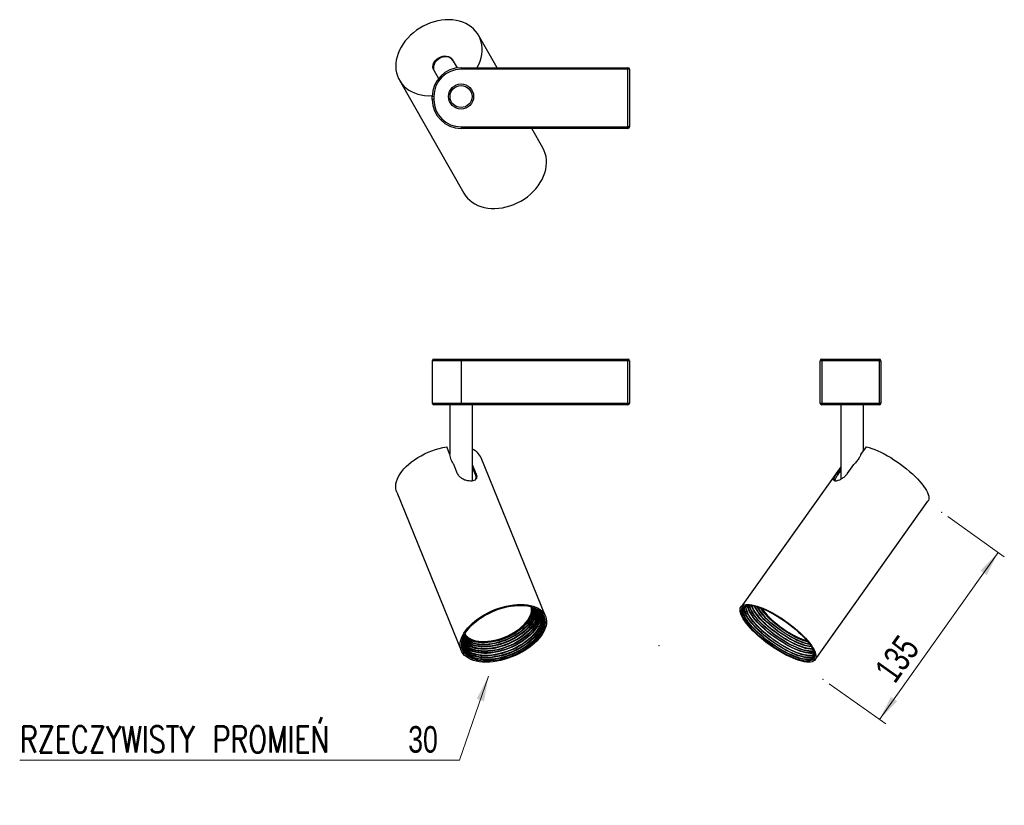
# Model space of a CAD drawing. Header units: millimetres. Extents: x 33 to 163, y 66 to 170.
import ezdxf

# ---------------------------------------------------------------- set-up
doc = ezdxf.new("R2010")
doc.units = ezdxf.units.MM
doc.header["$PDSIZE"] = -1
doc.styles.add('SLDTEXTSTYLE0', font='TXT', dxfattribs={"width": 0.75})
doc.styles.add('SLDTEXTSTYLE1', font='TXT', dxfattribs={"width": 0.75, "bigfont": 'bigfont'})
doc.dimstyles.new('SLDDIMSTYLE0', dxfattribs={"dimtxt": 3.5, "dimasz": 3.302, "dimexe": 0, "dimexo": 0.0625, "dimgap": 0.875, "dimtad": 0, "dimtih": 1, "dimtoh": 1, "dimlfac": 5, "dimrnd": 1e-09, "dimzin": 12, "dimdsep": 46, "dimtxsty": 'SLDTEXTSTYLE0', "dimsah": 1, "dimcen": 0, "dimadec": 0, "dimazin": 3, "dimtfac": 1, "dimtofl": 0, "dimtmove": 0, "dimatfit": 3, "dimfxl": 0, "dimfrac": 2, "dimtolj": 1, "dimtzin": 12, "dimarcsym": 0})
doc.dimstyles.new('SLDDIMSTYLE1', dxfattribs={"dimtxt": 3.5, "dimasz": 3.302, "dimexe": 0, "dimexo": 0.0625, "dimgap": 0.875, "dimtad": 1, "dimlfac": 5, "dimrnd": 1e-09, "dimzin": 12, "dimdsep": 46, "dimtxsty": 'SLDTEXTSTYLE0', "dimsah": 1, "dimcen": 0.09, "dimadec": 0, "dimazin": 3, "dimtfac": 1, "dimtofl": 0, "dimtmove": 0, "dimatfit": 3, "dimfxl": 0, "dimfrac": 2, "dimtolj": 1, "dimtzin": 12, "dimarcsym": 0})

# ---------------------------------------------------------------- blocks, each defined once
blk = doc.blocks.new('_D')
at = {"color": 7, "linetype": 'Continuous', "lineweight": 18}
for p, q in [((94.51, 83.11), (90.69, 72.04)), ((90.69, 72.04), (32.71, 72.04))]:
    blk.add_line(p, q, dxfattribs=at)
blk.add_solid([(94.51, 83.11), (92.96, 80.15), (93.92, 79.82)], dxfattribs=at)
at = {"color": 7, "linetype": 'Continuous', "lineweight": 18, "char_height": 3.5, "attachment_point": 1}
for s, insert, style in [('RZECZYWISTY PROMIEŃ', (32.71, 76.55), 'SLDTEXTSTYLE1'), ('30', (83.93, 76.55), 'SLDTEXTSTYLE0')]:
    blk.add_mtext(s, dxfattribs=dict(at, insert=insert, style=style))
blk = doc.blocks.new('_D_1')
at = {"color": 7, "linetype": 'Continuous', "lineweight": 18}
for p, q in [((155.05, 104.16), (162.51, 98.86)), ((146.07, 77.43), (161.7, 99.44)), ((139.42, 82.14), (146.88, 76.85))]:
    blk.add_line(p, q, dxfattribs=at)
for points in [[(161.7, 99.44), (159.37, 97.04), (160.2, 96.45)], [(146.07, 77.43), (148.39, 79.82), (147.56, 80.41)]]:
    blk.add_solid(points, dxfattribs=at)
at = {"color": 7, "linetype": 'Continuous', "lineweight": 18, "insert": (145.23, 84.04), "char_height": 3.5, "attachment_point": 1, "rotation": 54.6269, "style": 'SLDTEXTSTYLE0'}
blk.add_mtext('135', dxfattribs=at)

msp = doc.modelspace()

# ---------------------------------------------------------------- linework, layer by layer
at = {"color": 7, "linetype": 'Continuous', "lineweight": 25}
for p, q in [((95.6416, 163.3227), (93.1908, 167.6149)), ((87.9804, 164.6397), (88.0433, 164.5296)), ((89.7329, 164.3939), (90.3662, 163.2848)), ((87.3014, 163.0056), (87.9347, 161.8964)), ((90.9022, 163.3227), (90.9022, 163.1227)), ((90.9022, 163.3227), (112.9022, 163.3227)), ((112.9022, 163.1227), (90.9022, 163.1227)), ((112.9022, 163.3227), (112.9022, 163.1227)), ((113.1022, 163.1227), (112.9022, 163.1227)), ((112.9022, 155.5227), (112.9022, 163.1227)), ((113.1022, 163.1227), (113.1022, 155.5227)), ((82.77, 161.6646), (91.2607, 146.7945)), ((87.3022, 159.5227), (87.1022, 159.5227)), ((87.1022, 159.1227), (87.1022, 159.5227)), ((87.3022, 159.1227), (87.1022, 159.1227)), ((87.3022, 159.5227), (87.3022, 159.1227)), ((90.9022, 155.5227), (112.9022, 155.5227)), ((90.9022, 155.5227), (90.9022, 155.3227)), ((112.9022, 155.3227), (90.9022, 155.3227)), ((101.6816, 152.7447), (100.2095, 155.3227)), ((113.1022, 155.5227), (112.9022, 155.5227)), ((112.9022, 155.5227), (112.9022, 155.3227)), ((90.9022, 124.7068), (87.1022, 124.7068)), ((87.1022, 124.7068), (87.1022, 119.1068)), ((87.3022, 124.9068), (90.9022, 124.9068)), ((90.9022, 124.9068), (112.9022, 124.9068)), ((90.9022, 124.9068), (90.9022, 124.7068)), ((112.9022, 124.7068), (90.9022, 124.7068)), ((90.9022, 124.7068), (90.9022, 119.1068)), ((112.9022, 124.9068), (112.9022, 124.7068)), ((112.9022, 119.1068), (112.9022, 124.7068)), ((113.1022, 124.7068), (112.9022, 124.7068)), ((113.1022, 124.7068), (113.1022, 119.1068)), ((138.442, 124.7068), (138.242, 124.7068)), ((138.242, 119.1068), (138.242, 124.7068)), ((138.442, 124.7068), (138.442, 124.9068)), ((138.442, 124.9068), (146.042, 124.9068)), ((146.042, 124.7068), (138.442, 124.7068)), ((138.442, 124.7068), (138.442, 119.1068)), ((146.042, 124.7068), (146.042, 124.9068)), ((146.042, 119.1068), (146.042, 124.7068)), ((146.042, 124.7068), (146.242, 124.7068)), ((146.242, 124.7068), (146.242, 119.1068)), ((87.1022, 119.1068), (90.9022, 119.1068)), ((90.9022, 118.9068), (87.3022, 118.9068)), ((89.4022, 118.9068), (89.4022, 112.3706)), ((90.9022, 119.1068), (112.9022, 119.1068)), ((90.9022, 119.1068), (90.9022, 118.9068)), ((112.9022, 118.9068), (90.9022, 118.9068)), ((92.4022, 108.8577), (92.4022, 118.9068)), ((112.9022, 119.1068), (113.1022, 119.1068)), ((112.9022, 119.1068), (112.9022, 118.9068)), ((138.242, 119.1068), (138.442, 119.1068)), ((138.442, 118.9068), (138.442, 119.1068)), ((138.442, 119.1068), (146.042, 119.1068)), ((146.042, 118.9068), (138.442, 118.9068)), ((140.942, 118.9068), (140.942, 109.0742)), ((143.942, 112.8031), (143.942, 118.9068)), ((146.042, 118.9068), (146.042, 119.1068)), ((146.242, 119.1068), (146.042, 119.1068)), ((89.4194, 112.3283), (89.0014, 113.356)), ((143.6038, 112.3283), (144.3358, 113.356)), ((102.029, 91.0409), (93.5383, 111.9164)), ((90.4422, 109.8137), (89.9534, 111.0153)), ((92.8737, 109.8137), (92.4022, 110.973)), ((92.7948, 109.6831), (92.4022, 110.6484)), ((140.942, 110.7081), (127.8019, 92.2614)), ((140.4242, 109.8137), (140.942, 110.5406)), ((141.8125, 109.8137), (142.6685, 111.0153)), ((92.7948, 109.6831), (92.8737, 109.8137)), ((140.4242, 109.8137), (140.5624, 109.6831)), ((140.5624, 109.6831), (140.942, 110.216)), ((82.4225, 107.3952), (90.9132, 86.5197)), ((137.5757, 85.2992), (152.4459, 106.1747))]:
    msp.add_line(p, q, dxfattribs=at)
at = {"color": 7, "linetype": 'Continuous', "lineweight": 25, "flags": 128}
for points in [[(93.0152, 163.3227), (93.017, 163.326), (93.2285, 163.7496), (93.4005, 164.1799), (93.5317, 164.6137), (93.6212, 165.0477), (93.6683, 165.4786), (93.6726, 165.9033), (93.6341, 166.3184), (93.553, 166.7208), (93.4301, 167.1077), (93.2661, 167.476), (93.0625, 167.8229), (92.8206, 168.1459), (92.5423, 168.4425), (92.2296, 168.7106), (91.8851, 168.948), (91.5111, 169.153), (91.1107, 169.3241), (90.6866, 169.4599), (90.2422, 169.5595), (89.7808, 169.6221), (89.3059, 169.6473), (88.821, 169.6347), (88.3298, 169.5846), (87.8359, 169.4973), (87.3432, 169.3735), (86.8552, 169.2141), (86.3757, 169.0203), (85.9082, 168.7935), (85.4564, 168.5355), (85.0235, 168.2482), (84.6129, 167.9337), (84.2276, 167.5945), (83.8705, 167.2331), (83.5443, 166.8522), (83.2515, 166.4546), (82.9942, 166.0433), (82.7745, 165.6216), (82.5939, 165.1924), (82.4538, 164.7591), (82.3552, 164.3248), (82.299, 163.893), (82.2855, 163.4667), (82.3149, 163.0493), (82.3868, 162.6439), (82.5008, 162.2534), (82.656, 161.8809), (82.8513, 161.5292), (83.0851, 161.2008), (83.3558, 160.8983), (83.6612, 160.624), (83.9991, 160.3798), (84.367, 160.1677), (84.762, 159.9892), (85.1813, 159.8457), (85.6216, 159.7383), (86.0796, 159.6677), (86.5519, 159.6345), (87.035, 159.6389), (87.1041, 159.6426)], [(87.9804, 164.6397), (88.2279, 164.7571), (88.4865, 164.8339), (88.7463, 164.867), (88.9973, 164.8553), (89.2298, 164.7992), (89.435, 164.7008), (89.6048, 164.564), (89.7329, 164.3939)], [(87.3014, 163.0056), (87.22, 163.2023), (87.1885, 163.4181), (87.2081, 163.6448), (87.2779, 163.8736), (87.3954, 164.0957), (87.556, 164.3025), (87.7535, 164.4863), (87.9804, 164.6397)], [(88.0433, 164.5296), (87.8164, 164.3761), (87.6189, 164.1924), (87.4583, 163.9855), (87.3408, 163.7634), (87.271, 163.5346), (87.2514, 163.308), (87.2829, 163.0921), (87.3643, 162.8954)], [(89.7958, 164.2838), (89.6677, 164.4538), (89.4978, 164.5907), (89.2927, 164.689), (89.0602, 164.7451), (88.8092, 164.7569), (88.5494, 164.7237), (88.2908, 164.647), (88.0433, 164.5296)], [(91.2607, 146.7945), (91.481, 146.4547), (91.7393, 146.1401), (92.0336, 145.8532), (92.3616, 145.5961), (92.721, 145.3707), (93.1089, 145.1788), (93.5223, 145.0219), (93.9583, 144.901), (94.4133, 144.8173), (94.884, 144.7712), (95.3668, 144.7632), (95.858, 144.7932), (96.3538, 144.8612), (96.8506, 144.9665), (97.3444, 145.1083), (97.8316, 145.2856), (98.3085, 145.4971), (98.7714, 145.7411), (99.2167, 146.0157), (99.6412, 146.3189), (100.0416, 146.6483), (100.4147, 147.0016), (100.7579, 147.3758), (101.0684, 147.7683), (101.344, 148.1761), (101.5824, 148.5959), (101.782, 149.0247), (101.9411, 149.4592), (102.0586, 149.896), (102.1336, 150.3318), (102.1655, 150.7634), (102.1541, 151.1874), (102.0994, 151.6007), (102.0018, 152), (101.8622, 152.3823), (101.6816, 152.7447)], [(82.4225, 107.3952), (82.3552, 107.5922), (82.299, 107.8769), (82.2855, 108.1751), (82.3149, 108.4843), (82.3868, 108.8024), (82.5008, 109.1269), (82.656, 109.4554), (82.8513, 109.7854), (83.0851, 110.1144), (83.3558, 110.4399), (83.6612, 110.7596), (83.9991, 111.071), (84.367, 111.3717), (84.762, 111.6595), (85.1813, 111.9322), (85.6216, 112.1878), (86.0796, 112.4244), (86.5519, 112.6402), (87.035, 112.8335), (87.5252, 113.0029), (88.0188, 113.1472), (88.5121, 113.2651), (89.0014, 113.356)], [(144.3358, 113.356), (144.68, 113.2651), (145.0459, 113.1472), (145.4306, 113.0029), (145.8314, 112.8335), (146.2452, 112.6402), (146.6688, 112.4244), (147.0991, 112.1878), (147.5329, 111.9322), (147.9669, 111.6595), (148.3979, 111.3717), (148.8225, 111.071), (149.2376, 110.7596), (149.6401, 110.4399), (150.0269, 110.1144), (150.3952, 109.7854), (150.7421, 109.4554), (151.0651, 109.1269), (151.3617, 108.8024), (151.6298, 108.4843), (151.8672, 108.1751), (152.0722, 107.8769), (152.2433, 107.5922), (152.3791, 107.323), (152.4787, 107.0713), (152.5413, 106.839), (152.5665, 106.6279), (152.5539, 106.4396), (152.5038, 106.2755), (152.4459, 106.1747)], [(92.8619, 109.1735), (92.834, 109.1354), (92.6943, 108.9553)], [(91.2607, 88.7803), (91.481, 89.1119), (91.7393, 89.4411), (92.0336, 89.7652), (92.3616, 90.0818), (92.721, 90.3885), (93.1089, 90.6829), (93.5223, 90.9629), (93.9583, 91.2262), (94.4133, 91.471), (94.884, 91.6953), (95.3668, 91.8974), (95.858, 92.0757), (96.3538, 92.229), (96.8506, 92.356), (97.3444, 92.4559), (97.8316, 92.5277), (98.3085, 92.571), (98.7714, 92.5855), (99.2167, 92.571), (99.6412, 92.5277), (100.0416, 92.4559), (100.4147, 92.356), (100.7579, 92.229), (101.0684, 92.0757), (101.344, 91.8974), (101.5824, 91.6953), (101.782, 91.471), (101.9411, 91.2262), (102.0586, 90.9629), (102.1336, 90.6829), (102.1655, 90.3885), (102.1541, 90.0818), (102.0994, 89.7652), (102.0018, 89.4411), (101.8622, 89.1119), (101.6816, 88.7803), (101.4612, 88.4487), (101.203, 88.1195), (100.9087, 87.7954), (100.5806, 87.4788), (100.2212, 87.1721), (99.8334, 86.8777), (99.4199, 86.5977), (98.984, 86.3344), (98.5289, 86.0896), (98.0582, 85.8653), (97.5754, 85.6632), (97.0843, 85.4849), (96.5884, 85.3316), (96.0917, 85.2046), (95.5978, 85.1047), (95.1106, 85.0329), (94.6337, 84.9896), (94.1709, 84.9751), (93.7255, 84.9896), (93.301, 85.0329), (92.9007, 85.1047), (92.5275, 85.2046), (92.1843, 85.3316), (91.8738, 85.4849), (91.5983, 85.6632), (91.3598, 85.8653), (91.1602, 86.0896), (91.0011, 86.3344), (90.8836, 86.5977), (90.8086, 86.8777), (90.7767, 87.1721), (90.7882, 87.4788), (90.8429, 87.7954), (90.9404, 88.1195), (91.08, 88.4487), (91.2607, 88.7803)], [(91.4423, 88.7803), (91.6582, 89.1049), (91.9117, 89.4269), (92.201, 89.7439), (92.5236, 90.0533), (92.8772, 90.3528), (93.2589, 90.64), (93.6657, 90.9126), (94.0945, 91.1685), (94.5419, 91.4058), (95.0043, 91.6225), (95.4783, 91.8169), (95.96, 91.9876), (96.4457, 92.1332), (96.9317, 92.2525), (97.414, 92.3447), (97.8889, 92.4089), (98.3528, 92.4448), (98.8019, 92.452), (99.2328, 92.4304), (99.642, 92.3803), (100.0265, 92.302), (100.3831, 92.1962), (100.7091, 92.0636), (101.0019, 91.9053), (101.2593, 91.7226), (101.4792, 91.5168), (101.6599, 91.2896), (101.8, 91.0428), (101.8984, 90.7783), (101.9543, 90.4981), (101.9673, 90.2045), (101.9373, 89.8997), (101.8645, 89.5862), (101.7495, 89.2664), (101.5932, 88.9427), (101.3968, 88.6178), (101.1619, 88.2942), (100.8902, 87.9744), (100.5839, 87.6609), (100.2455, 87.3561), (99.8775, 87.0625), (99.4829, 86.7823), (99.0647, 86.5178), (98.6262, 86.271), (98.1708, 86.0438), (97.7021, 85.838), (97.2238, 85.6553), (96.7396, 85.497), (96.2533, 85.3644), (95.7687, 85.2586), (95.2896, 85.1803), (94.8198, 85.1302), (94.3628, 85.1086), (93.9224, 85.1158), (93.5019, 85.1517), (93.1047, 85.2159), (92.7338, 85.3081), (92.3921, 85.4274), (92.0824, 85.573), (91.807, 85.7437), (91.5682, 85.9381), (91.3677, 86.1548), (91.2071, 86.3921), (91.0877, 86.648), (91.0105, 86.9206), (90.976, 87.2078), (90.9845, 87.5073), (91.036, 87.8167), (91.13, 88.1337), (91.2658, 88.4557), (91.4423, 88.7803)], [(100.4773, 92.1618), (100.517, 91.9342), (100.5228, 91.6597), (100.4855, 91.3745), (100.4057, 91.0813), (100.2839, 90.7826), (100.1214, 90.4812), (99.9195, 90.1797), (99.6801, 89.881), (99.4054, 89.5878), (99.0979, 89.3026), (98.7603, 89.0281), (98.3957, 88.7668), (98.0075, 88.521), (97.599, 88.2929), (97.1741, 88.0847), (96.7365, 87.8981), (96.2903, 87.735), (95.8394, 87.5967), (95.388, 87.4845), (94.9401, 87.3995), (94.4999, 87.3424), (94.0712, 87.3137), (93.658, 87.3137), (93.264, 87.3424), (92.8928, 87.3995), (92.5477, 87.4845), (92.2319, 87.5967), (91.9482, 87.735), (91.6992, 87.8981), (91.4872, 88.0847), (91.314, 88.2929), (91.242, 88.4055)], [(100.4291, 92.1798), (100.4337, 92.1391), (100.4394, 91.8646), (100.4022, 91.5794), (100.3223, 91.2862), (100.2006, 90.9875), (100.038, 90.686), (99.8361, 90.3846), (99.5968, 90.0859), (99.3221, 89.7927), (99.0146, 89.5075), (98.677, 89.233), (98.3124, 88.9717), (97.9241, 88.7259), (97.5157, 88.4978), (97.0907, 88.2896), (96.6532, 88.103), (96.2069, 87.9399), (95.7561, 87.8016), (95.3047, 87.6894), (94.8568, 87.6044), (94.4166, 87.5473), (93.9879, 87.5186), (93.5747, 87.5186), (93.1807, 87.5473), (92.8095, 87.6044), (92.4644, 87.6894), (92.1486, 87.8016), (91.8649, 87.9399), (91.6159, 88.103), (91.4039, 88.2896), (91.264, 88.4521)], [(129.7137, 88.7803), (129.3739, 89.1119), (129.0593, 89.4411), (128.7724, 89.7652), (128.5153, 90.0818), (128.2899, 90.3885), (128.098, 90.6829), (127.9411, 90.9629), (127.8202, 91.2262), (127.7365, 91.471), (127.6904, 91.6953), (127.6824, 91.8974), (127.7124, 92.0757), (127.7804, 92.229), (127.8857, 92.356), (128.0275, 92.4559), (128.2048, 92.5277), (128.4163, 92.571), (128.6603, 92.5855), (128.9349, 92.571), (129.2381, 92.5277), (129.5676, 92.4559), (129.9208, 92.356), (130.295, 92.229), (130.6875, 92.0757), (131.0953, 91.8974), (131.5151, 91.6953), (131.9439, 91.471), (132.3784, 91.2262), (132.8152, 90.9629), (133.2511, 90.6829), (133.6826, 90.3885), (134.1067, 90.0818), (134.5199, 89.7652), (134.9192, 89.4411), (135.3015, 89.1119), (135.6639, 88.7803), (136.0037, 88.4487), (136.3183, 88.1195), (136.6052, 87.7954), (136.8623, 87.4788), (137.0877, 87.1721), (137.2796, 86.8777), (137.4366, 86.5977), (137.5574, 86.3344), (137.6411, 86.0896), (137.6872, 85.8653), (137.6952, 85.6632), (137.6652, 85.4849), (137.5972, 85.3316), (137.4919, 85.2046), (137.3501, 85.1047), (137.1728, 85.0329), (136.9613, 84.9896), (136.7173, 84.9751), (136.4427, 84.9896), (136.1395, 85.0329), (135.8101, 85.1047), (135.4568, 85.2046), (135.0826, 85.3316), (134.6901, 85.4849), (134.2823, 85.6632), (133.8625, 85.8653), (133.4337, 86.0896), (132.9992, 86.3344), (132.5624, 86.5977), (132.1266, 86.8777), (131.695, 87.1721), (131.271, 87.4788), (130.8577, 87.7954), (130.4584, 88.1195), (130.0761, 88.4487), (129.7137, 88.7803)], [(129.8174, 88.7803), (129.485, 89.1049), (129.1777, 89.4269), (128.8978, 89.7439), (128.6477, 90.0533), (128.4291, 90.3528), (128.2439, 90.64), (128.0935, 90.9126), (127.979, 91.1685), (127.9014, 91.4058), (127.8613, 91.6225), (127.859, 91.8169), (127.8944, 91.9876), (127.9674, 92.1332), (128.0773, 92.2525), (128.2233, 92.3447), (128.4043, 92.4089), (128.6188, 92.4448), (128.8652, 92.452), (129.1414, 92.4304), (129.4455, 92.3803), (129.7749, 92.302), (130.1271, 92.1962), (130.4994, 92.0636), (130.8888, 91.9053), (131.2923, 91.7226), (131.7068, 91.5168), (132.1289, 91.2896), (132.5554, 91.0428), (132.9829, 90.7783), (133.4081, 90.4981), (133.8278, 90.2045), (134.2385, 89.8997), (134.637, 89.5862), (135.0203, 89.2664), (135.3854, 88.9427), (135.7294, 88.6178), (136.0496, 88.2942), (136.3434, 87.9744), (136.6087, 87.6609), (136.8433, 87.3561), (137.0454, 87.0625), (137.2133, 86.7823), (137.3459, 86.5178), (137.442, 86.271), (137.5009, 86.0438), (137.5222, 85.838), (137.5056, 85.6553), (137.4514, 85.497), (137.3598, 85.3644), (137.2317, 85.2586), (137.0681, 85.1803), (136.8701, 85.1302), (136.6395, 85.1086), (136.3779, 85.1158), (136.0875, 85.1517), (135.7704, 85.2159), (135.4293, 85.3081), (135.0667, 85.4274), (134.6854, 85.573), (134.2886, 85.7437), (133.8792, 85.9381), (133.4606, 86.1548), (133.0358, 86.3921), (132.6084, 86.648), (132.1816, 86.9206), (131.7587, 87.2078), (131.3432, 87.5073), (130.9382, 87.8167), (130.5468, 88.1337), (130.1723, 88.4557), (129.8174, 88.7803)], [(129.9302, 88.9386), (129.5978, 89.2632), (129.2905, 89.5853), (129.0106, 89.9022), (128.7605, 90.2117), (128.5419, 90.5112), (128.3567, 90.7983), (128.2063, 91.071), (128.0918, 91.3269), (128.0142, 91.5641), (127.9741, 91.7808), (127.9718, 91.9752), (128.0072, 92.1459), (128.0353, 92.2144)], [(129.9748, 88.9386), (129.6431, 89.2627), (129.3368, 89.5842), (129.0583, 89.9005), (128.8101, 90.209), (128.5939, 90.5074), (128.4117, 90.793), (128.2648, 91.0638), (128.1544, 91.3174), (128.0814, 91.5519), (128.0465, 91.7654), (128.0498, 91.9561), (128.0914, 92.1225), (128.1709, 92.2632), (128.2743, 92.367)], [(130.1222, 89.1456), (129.7905, 89.4697), (129.4842, 89.7912), (129.2058, 90.1075), (128.9575, 90.416), (128.7414, 90.7144), (128.5591, 91), (128.4122, 91.2708), (128.3019, 91.5244), (128.2289, 91.7589), (128.1939, 91.9724), (128.1973, 92.1631), (128.2388, 92.3295), (128.2437, 92.3414)], [(130.1759, 89.1456), (129.8459, 89.4682), (129.5416, 89.788), (129.2656, 90.1026), (129.0201, 90.4092), (128.8071, 90.7054), (128.6285, 90.9886), (128.4857, 91.2565), (128.3798, 91.507), (128.3118, 91.7379), (128.2823, 91.9473), (128.2914, 92.1335), (128.3391, 92.2949), (128.4084, 92.4099)], [(130.3251, 89.3551), (129.9951, 89.6777), (129.6908, 89.9975), (129.4148, 90.3121), (129.1693, 90.6187), (128.9563, 90.9148), (128.7777, 91.1981), (128.6349, 91.466), (128.529, 91.7165), (128.4611, 91.9474), (128.4315, 92.1568), (128.4406, 92.343), (128.458, 92.4212)], [(130.3672, 89.3551), (130.0422, 89.6728), (129.7426, 89.9878), (129.4707, 90.2975), (129.2289, 90.5995), (129.0192, 90.8912), (128.8433, 91.1701), (128.7026, 91.434), (128.5984, 91.6806), (128.5314, 91.908), (128.5023, 92.1142), (128.5113, 92.2976), (128.5498, 92.4369)], [(130.5585, 89.6237), (130.2335, 89.9413), (129.9339, 90.2563), (129.662, 90.5661), (129.4202, 90.8681), (129.2105, 91.1597), (129.0346, 91.4386), (128.8939, 91.7025), (128.7897, 91.9492), (128.7227, 92.1766), (128.6936, 92.3828), (128.6925, 92.4501)], [(130.6006, 89.6237), (130.2761, 89.941), (129.9773, 90.2556), (129.7068, 90.5649), (129.4669, 90.8661), (129.2595, 91.1567), (129.0866, 91.4342), (128.9495, 91.6963), (128.8494, 91.9407), (128.7872, 92.1653), (128.7635, 92.3683), (128.7654, 92.4526)], [(130.7345, 89.8117), (130.41, 90.129), (130.1113, 90.4436), (129.8407, 90.7529), (129.6008, 91.0541), (129.3935, 91.3447), (129.2205, 91.6222), (129.0834, 91.8843), (128.9833, 92.1287), (128.9211, 92.3533), (128.9053, 92.4506)], [(130.7833, 89.8117), (130.4647, 90.1233), (130.1713, 90.4322), (129.9057, 90.7358), (129.6701, 91.0315), (129.4665, 91.3169), (129.2967, 91.5894), (129.1621, 91.8467), (129.0639, 92.0867), (129.0028, 92.3072), (128.9827, 92.4461)], [(130.9478, 90.0426), (130.6292, 90.3542), (130.3359, 90.6631), (130.0702, 90.9668), (129.8346, 91.2625), (129.6311, 91.5478), (129.4612, 91.8203), (129.3266, 92.0777), (129.2284, 92.3176), (129.1951, 92.4234)], [(131.0121, 90.0426), (130.6968, 90.3512), (130.4069, 90.657), (130.145, 90.9574), (129.9133, 91.2497), (129.7139, 91.5315), (129.5486, 91.8002), (129.4187, 92.0534), (129.3255, 92.289), (129.2905, 92.4089)], [(101.1856, 91.7801), (101.2022, 91.7654), (101.4077, 91.5519), (101.5729, 91.3174), (101.6966, 91.0638), (101.7776, 90.793), (101.8154, 90.5074), (101.8097, 90.209), (101.7605, 89.9005), (101.6681, 89.5842), (101.5334, 89.2627), (101.3574, 88.9386), (101.1416, 88.6145), (100.8876, 88.2931), (100.5976, 87.9768), (100.2738, 87.6682), (99.9189, 87.3699), (99.5357, 87.0842), (99.1273, 86.8135), (98.697, 86.5598), (98.2482, 86.3254), (97.7847, 86.1119), (97.31, 85.9212), (96.8281, 85.7548), (96.3427, 85.6141), (95.8579, 85.5001), (95.3776, 85.4138), (94.9054, 85.3558), (94.4454, 85.3267), (94.0012, 85.3267), (93.5763, 85.3558), (93.1743, 85.4138), (92.7982, 85.5001), (92.4512, 85.6141), (92.1361, 85.7548), (91.8553, 85.9212), (91.6112, 86.1119), (91.4057, 86.3254), (91.2405, 86.5598), (91.1168, 86.8135), (91.0358, 87.0842), (90.998, 87.3699), (91.0012, 87.6378)], [(101.1267, 91.8229), (101.2944, 91.625), (101.4431, 91.3841), (101.5494, 91.1246), (101.6123, 90.8487), (101.6314, 90.5587), (101.6066, 90.2571), (101.5379, 89.9461), (101.426, 89.6286), (101.2719, 89.3071), (101.0767, 88.9842), (100.8421, 88.6627), (100.5701, 88.3451), (100.2629, 88.0342), (99.923, 87.7325), (99.5533, 87.4425), (99.1568, 87.1667), (98.7368, 86.9072), (98.2969, 86.6663), (97.8406, 86.4459), (97.3716, 86.2479), (96.894, 86.0739), (96.4117, 85.9254), (95.9286, 85.8035), (95.4488, 85.7093), (94.9762, 85.6436), (94.5148, 85.607), (94.0684, 85.5996), (93.6406, 85.6216), (93.2351, 85.6729), (92.8551, 85.7529), (92.5039, 85.861), (92.1843, 85.9964), (91.899, 86.1578), (91.6504, 86.344), (91.4405, 86.5534), (91.271, 86.7843), (91.1434, 87.0348), (91.0587, 87.3027), (91.0177, 87.5859), (91.0135, 87.7095)], [(101.0999, 91.8415), (101.1338, 91.7968), (101.2802, 91.5596), (101.3848, 91.304), (101.4468, 91.0324), (101.4657, 90.7468), (101.4412, 90.4497), (101.3735, 90.1435), (101.2634, 89.8308), (101.1115, 89.5141), (100.9193, 89.1961), (100.6883, 88.8795), (100.4204, 88.5668), (100.1179, 88.2606), (99.7831, 87.9635), (99.4191, 87.6779), (99.0286, 87.4062), (98.615, 87.1507), (98.1817, 86.9134), (97.7323, 86.6964), (97.2705, 86.5014), (96.8002, 86.33), (96.3251, 86.1837), (95.8494, 86.0637), (95.3769, 85.971), (94.9115, 85.9063), (94.4571, 85.8702), (94.0174, 85.8629), (93.5961, 85.8846), (93.1967, 85.9351), (92.8226, 86.0139), (92.4767, 86.1204), (92.1619, 86.2536), (91.881, 86.4126), (91.6361, 86.596), (91.4294, 86.8022), (91.2625, 87.0296), (91.1368, 87.2763), (91.0534, 87.5402), (91.0197, 87.7416)], [(101.0488, 91.8756), (101.1391, 91.6963), (101.2265, 91.4342), (101.2704, 91.1567), (101.2704, 90.8661), (101.2266, 90.5649), (101.1392, 90.2556), (101.0091, 89.941), (100.8374, 89.6237), (100.6255, 89.3064), (100.3752, 88.9917), (100.0887, 88.6825), (99.7684, 88.3813), (99.417, 88.0907), (99.0376, 87.8132), (98.6333, 87.5511), (98.2077, 87.3067), (97.7643, 87.0821), (97.307, 86.8791), (96.8396, 86.6996), (96.3661, 86.545), (95.8906, 86.4167), (95.4172, 86.3157), (94.9498, 86.243), (94.4924, 86.1991), (94.0491, 86.1844), (93.6234, 86.1991), (93.2191, 86.243), (92.8397, 86.3157), (92.4883, 86.4167), (92.1679, 86.545), (91.8813, 86.6996), (91.631, 86.8791), (91.419, 87.0821), (91.2472, 87.3067), (91.1171, 87.5511), (91.0325, 87.8016)], [(101.1103, 91.7596), (101.15, 91.6222), (101.1939, 91.3447), (101.1939, 91.0541), (101.1501, 90.7529), (101.0628, 90.4436), (100.9327, 90.129), (100.7609, 89.8117), (100.549, 89.4943), (100.2987, 89.1797), (100.0122, 88.8705), (99.6919, 88.5693), (99.3405, 88.2787), (98.9611, 88.0012), (98.5568, 87.7391), (98.1312, 87.4947), (97.6878, 87.2701), (97.2305, 87.0671), (96.7631, 86.8876), (96.2897, 86.733), (95.8142, 86.6047), (95.3407, 86.5037), (94.8733, 86.431), (94.416, 86.3871), (93.9726, 86.3724), (93.5469, 86.3871), (93.1427, 86.431), (92.7632, 86.5037), (92.4118, 86.6047), (92.0914, 86.733), (91.8049, 86.8876), (91.5545, 87.0671), (91.3426, 87.2701), (91.1708, 87.4947), (91.0694, 87.6757)], [(100.9212, 91.9534), (100.9717, 91.8467), (101.0575, 91.5894), (101.1007, 91.3169), (101.1007, 91.0315), (101.0576, 90.7358), (100.9719, 90.4322), (100.8441, 90.1233), (100.6755, 89.8117), (100.4674, 89.5001), (100.2217, 89.1912), (99.9404, 88.8876), (99.6259, 88.5918), (99.2809, 88.3065), (98.9083, 88.034), (98.5114, 87.7767), (98.0935, 87.5367), (97.6582, 87.3162), (97.2091, 87.1169), (96.7502, 86.9406), (96.2854, 86.7888), (95.8185, 86.6629), (95.3536, 86.5637), (94.8947, 86.4923), (94.4456, 86.4492), (94.0103, 86.4348), (93.5924, 86.4492), (93.1954, 86.4923), (92.8228, 86.5637), (92.4778, 86.6629), (92.1633, 86.7888), (91.8819, 86.9406), (91.6361, 87.1169), (91.428, 87.3162), (91.2593, 87.5367), (91.1315, 87.7767), (91.0696, 87.9465)], [(101.8011, 91.0404), (101.834, 90.9366), (101.8899, 90.6564), (101.9029, 90.3628), (101.8729, 90.0581), (101.8001, 89.7445), (101.6851, 89.4247), (101.5288, 89.1011), (101.3324, 88.7762), (101.0975, 88.4526), (100.8258, 88.1327), (100.5195, 87.8192), (100.1811, 87.5145), (99.8131, 87.2209), (99.4185, 86.9407), (99.0003, 86.6762), (98.5618, 86.4293), (98.1064, 86.2021), (97.6377, 85.9964), (97.1594, 85.8136), (96.6752, 85.6554), (96.1889, 85.5228), (95.7043, 85.4169), (95.2252, 85.3386), (94.7554, 85.2885), (94.2984, 85.267), (93.858, 85.2741), (93.4375, 85.31), (93.0403, 85.3743), (92.6694, 85.4664), (92.3277, 85.5858), (92.018, 85.7314), (91.7426, 85.902), (91.5038, 86.0965), (91.3032, 86.3132), (91.1427, 86.5504), (91.0767, 86.6785)], [(100.9324, 91.9314), (100.9636, 91.8203), (101.0067, 91.5478), (101.0067, 91.2625), (100.9637, 90.9668), (100.8779, 90.6631), (100.7502, 90.3542), (100.5816, 90.0426), (100.3735, 89.7311), (100.1278, 89.4222), (99.8464, 89.1185), (99.5319, 88.8228), (99.1869, 88.5375), (98.8144, 88.265), (98.4175, 88.0076), (97.9996, 87.7677), (97.5642, 87.5471), (97.1152, 87.3479), (96.6563, 87.1716), (96.1914, 87.0198), (95.7246, 86.8938), (95.2597, 86.7947), (94.8008, 86.7233), (94.3517, 86.6802), (93.9164, 86.6658), (93.4984, 86.6802), (93.1015, 86.7233), (92.7289, 86.7947), (92.3839, 86.8938), (92.0693, 87.0198), (91.7879, 87.1716), (91.5422, 87.3479), (91.334, 87.5471), (91.1654, 87.7677), (91.0769, 87.9229)], [(101.2789, 91.5622), (101.3376, 91.3009), (101.3564, 91.0153), (101.3319, 90.7182), (101.2643, 90.412), (101.1541, 90.0993), (101.0023, 89.7827), (100.8101, 89.4647), (100.5791, 89.148), (100.3112, 88.8353), (100.0086, 88.5291), (99.6739, 88.232), (99.3098, 87.9464), (98.9194, 87.6748), (98.5058, 87.4192), (98.0725, 87.182), (97.6231, 86.9649), (97.1613, 86.7699), (96.6909, 86.5986), (96.2159, 86.4523), (95.7402, 86.3323), (95.2676, 86.2395), (94.8022, 86.1748), (94.3478, 86.1387), (93.9082, 86.1315), (93.4869, 86.1532), (93.0875, 86.2036), (92.7133, 86.2824), (92.3674, 86.3889), (92.0527, 86.5222), (91.7718, 86.6812), (91.5269, 86.8646), (91.3202, 87.0708), (91.1533, 87.2982), (91.0865, 87.4166)], [(101.6421, 91.1886), (101.6934, 91), (101.7312, 90.7144), (101.7255, 90.416), (101.6763, 90.1075), (101.5839, 89.7912), (101.4492, 89.4697), (101.2732, 89.1456), (101.0574, 88.8215), (100.8034, 88.5001), (100.5134, 88.1838), (100.1896, 87.8752), (99.8347, 87.5769), (99.4515, 87.2912), (99.0431, 87.0205), (98.6128, 86.7668), (98.164, 86.5323), (97.7005, 86.3189), (97.2258, 86.1282), (96.7439, 85.9618), (96.2586, 85.8211), (95.7737, 85.7071), (95.2934, 85.6208), (94.8213, 85.5628), (94.3612, 85.5337), (93.917, 85.5337), (93.4922, 85.5628), (93.0901, 85.6208), (92.714, 85.7071), (92.3671, 85.8211), (92.0519, 85.9618), (91.7711, 86.1282), (91.527, 86.3189), (91.3215, 86.5323), (91.1563, 86.7668), (91.0871, 86.8956)], [(101.4571, 91.3561), (101.4642, 91.3341), (101.5271, 91.0582), (101.5462, 90.7682), (101.5214, 90.4665), (101.4527, 90.1556), (101.3408, 89.8381), (101.1867, 89.5166), (100.9915, 89.1937), (100.7569, 88.8721), (100.4849, 88.5546), (100.1777, 88.2437), (99.8378, 87.942), (99.4681, 87.652), (99.0716, 87.3762), (98.6516, 87.1167), (98.2117, 86.8758), (97.7553, 86.6554), (97.2864, 86.4574), (96.8088, 86.2834), (96.3265, 86.1348), (95.8434, 86.013), (95.3636, 85.9188), (94.891, 85.8531), (94.4296, 85.8164), (93.9832, 85.8091), (93.5554, 85.8311), (93.1499, 85.8824), (92.7699, 85.9624), (92.4187, 86.0705), (92.0991, 86.2058), (91.8138, 86.3673), (91.5652, 86.5535), (91.3553, 86.7629), (91.1858, 86.9938), (91.1028, 87.1447)], [(100.7514, 92.0433), (100.7967, 91.9289), (100.8644, 91.6676), (100.8889, 91.3921), (100.8702, 91.1047), (100.8082, 90.808), (100.7037, 90.5046), (100.5574, 90.1971), (100.3707, 89.8882), (100.1452, 89.5807), (99.8829, 89.2773), (99.5861, 88.9806), (99.2575, 88.6932), (98.8998, 88.4177), (98.5163, 88.1564), (98.1103, 87.9118), (97.6853, 87.6858), (97.2452, 87.4806), (96.7938, 87.2979), (96.3351, 87.1393), (95.873, 87.0062), (95.4116, 86.8999), (94.9551, 86.8211), (94.5074, 86.7706), (94.0724, 86.7489), (93.654, 86.7562), (93.2558, 86.7923), (92.8814, 86.857), (92.534, 86.9496), (92.2167, 87.0695), (91.9322, 87.2155), (91.6832, 87.3863), (91.4717, 87.5805), (91.2996, 87.7963), (91.1685, 88.0319), (91.1284, 88.1294)], [(100.7372, 92.0502), (100.7714, 91.8964), (100.7959, 91.6208), (100.7771, 91.3335), (100.7152, 91.0367), (100.6106, 90.7333), (100.4643, 90.4258), (100.2776, 90.117), (100.0522, 89.8095), (99.7899, 89.506), (99.4931, 89.2093), (99.1644, 88.9219), (98.8068, 88.6464), (98.4232, 88.3852), (98.0172, 88.1405), (97.5923, 87.9146), (97.1522, 87.7093), (96.7008, 87.5266), (96.242, 87.3681), (95.7799, 87.235), (95.3186, 87.1286), (94.8621, 87.0498), (94.4143, 86.9994), (93.9793, 86.9777), (93.5609, 86.9849), (93.1627, 87.021), (92.7883, 87.0857), (92.4409, 87.1784), (92.1236, 87.2982), (91.8392, 87.4442), (91.5901, 87.6151), (91.3786, 87.8093), (91.2066, 88.0251), (91.1338, 88.1442)], [(100.6235, 92.1023), (100.6485, 92.0204), (100.6981, 91.7538), (100.7039, 91.4737), (100.6659, 91.1828), (100.5845, 90.8836), (100.4603, 90.5789), (100.2944, 90.2714), (100.0885, 89.9639), (99.8443, 89.6591), (99.564, 89.36), (99.2503, 89.069), (98.9059, 88.789), (98.5339, 88.5224), (98.1378, 88.2716), (97.7211, 88.0389), (97.2876, 87.8265), (96.8412, 87.6362), (96.3859, 87.4697), (95.9259, 87.3286), (95.4654, 87.2142), (95.0085, 87.1275), (94.5594, 87.0692), (94.122, 87.04), (93.7005, 87.04), (93.2985, 87.0692), (92.9198, 87.1275), (92.5677, 87.2142), (92.2456, 87.3286), (91.9561, 87.4697), (91.7021, 87.6362), (91.4858, 87.8265), (91.3091, 88.0389), (91.1788, 88.2608)], [(100.59, 92.1166), (100.6128, 91.9636), (100.6186, 91.6835), (100.5806, 91.3926), (100.4992, 91.0934), (100.3749, 90.7887), (100.2091, 90.4812), (100.0031, 90.1736), (99.7589, 89.8689), (99.4787, 89.5697), (99.165, 89.2788), (98.8206, 88.9987), (98.4486, 88.7321), (98.0525, 88.4813), (97.6358, 88.2487), (97.2023, 88.0362), (96.7558, 87.8459), (96.3006, 87.6795), (95.8406, 87.5384), (95.3801, 87.424), (94.9232, 87.3373), (94.474, 87.279), (94.0367, 87.2497), (93.6151, 87.2497), (93.2132, 87.279), (92.8345, 87.3373), (92.4824, 87.424), (92.1602, 87.5384), (91.8708, 87.6795), (91.6168, 87.8459), (91.4005, 88.0362), (91.2238, 88.2487), (91.1928, 88.2945)], [(137.4631, 86.2026), (137.3742, 86.1748), (137.1654, 86.1387), (136.9246, 86.1315), (136.6536, 86.1532), (136.3547, 86.2036), (136.0304, 86.2824), (135.6834, 86.3889), (135.3166, 86.5222), (134.933, 86.6812), (134.5357, 86.8646), (134.1282, 87.0708), (133.7137, 87.2982), (133.2956, 87.5448), (132.8776, 87.8087), (132.4629, 88.0876), (132.0551, 88.3793), (131.6575, 88.6813), (131.2734, 88.991), (130.9061, 89.306), (130.5585, 89.6237)], [(137.4416, 86.2723), (137.3628, 86.243), (137.1632, 86.1991), (136.9307, 86.1844), (136.667, 86.1991), (136.3746, 86.243), (136.0558, 86.3157), (135.7134, 86.4167), (135.3504, 86.545), (134.9697, 86.6996), (134.5747, 86.8791), (134.1688, 87.0821), (133.7554, 87.3067), (133.338, 87.5511), (132.9201, 87.8132), (132.5055, 88.0907), (132.0975, 88.3813), (131.6997, 88.6825), (131.3154, 88.9917), (130.948, 89.3064), (130.6006, 89.6237)], [(137.3939, 86.4039), (137.2971, 86.3871), (137.0646, 86.3724), (136.8009, 86.3871), (136.5085, 86.431), (136.1897, 86.5037), (135.8473, 86.6047), (135.4843, 86.733), (135.1036, 86.8876), (134.7087, 87.0671), (134.3027, 87.2701), (133.8893, 87.4947), (133.4719, 87.7391), (133.0541, 88.0012), (132.6394, 88.2787), (132.2314, 88.5693), (131.8336, 88.8705), (131.4493, 89.1797), (131.0819, 89.4943), (130.7345, 89.8117)], [(137.3644, 86.4756), (137.2269, 86.4492), (136.9985, 86.4348), (136.7397, 86.4492), (136.4525, 86.4923), (136.1395, 86.5637), (135.8034, 86.6629), (135.4469, 86.7888), (135.0732, 86.9406), (134.6854, 87.1169), (134.2868, 87.3162), (133.8808, 87.5367), (133.471, 87.7767), (133.0608, 88.034), (132.6536, 88.3065), (132.253, 88.5918), (131.8624, 88.8876), (131.4852, 89.1912), (131.1244, 89.5001), (130.7833, 89.8117)], [(137.2735, 86.6689), (137.1631, 86.6658), (136.9042, 86.6802), (136.617, 86.7233), (136.3041, 86.7947), (135.9679, 86.8938), (135.6114, 87.0198), (135.2377, 87.1716), (134.8499, 87.3479), (134.4513, 87.5471), (134.0454, 87.7677), (133.6355, 88.0076), (133.2253, 88.265), (132.8181, 88.5375), (132.4176, 88.8228), (132.027, 89.1185), (131.6497, 89.4222), (131.2889, 89.7311), (130.9478, 90.0426)], [(137.2287, 86.7543), (137.1354, 86.7489), (136.8864, 86.7562), (136.6083, 86.7923), (136.3037, 86.857), (135.9752, 86.9496), (135.6258, 87.0695), (135.2584, 87.2155), (134.8764, 87.3863), (134.483, 87.5805), (134.0818, 87.7963), (133.6762, 88.0319), (133.2699, 88.2851), (132.8663, 88.5538), (132.4691, 88.8356), (132.0818, 89.1279), (131.7076, 89.4283), (131.35, 89.7341), (131.0121, 90.0426)], [(137.0966, 86.9814), (137.0493, 86.9849), (136.7712, 87.021), (136.4666, 87.0857), (136.1381, 87.1784), (135.7887, 87.2982), (135.4213, 87.4442), (135.0393, 87.6151), (134.6459, 87.8093), (134.2447, 88.0251), (133.8392, 88.2606), (133.4328, 88.5139), (133.0293, 88.7825), (132.6321, 89.0643), (132.2447, 89.3567), (131.8706, 89.6571), (131.513, 89.9629), (131.175, 90.2714)], [(137.0601, 87.0395), (137.0517, 87.04), (136.7811, 87.0692), (136.483, 87.1275), (136.1603, 87.2142), (135.8157, 87.3286), (135.4524, 87.4697), (135.0737, 87.6362), (134.683, 87.8265), (134.2838, 88.0389), (133.8799, 88.2716), (133.4748, 88.5224), (133.0722, 88.789), (132.6757, 89.069), (132.289, 89.36), (131.9155, 89.6591), (131.5586, 89.9639), (131.2216, 90.2714)], [(136.8947, 87.2847), (136.6325, 87.3373), (136.3097, 87.424), (135.9651, 87.5384), (135.6018, 87.6795), (135.2231, 87.8459), (134.8324, 88.0362), (134.4333, 88.2487), (134.0293, 88.4813), (133.6242, 88.7321), (133.2216, 88.9987), (132.8251, 89.2788), (132.4384, 89.5697), (132.0649, 89.8689), (131.708, 90.1736), (131.371, 90.4812)], [(136.851, 87.3455), (136.5783, 87.3995), (136.262, 87.4845), (135.9242, 87.5967), (135.5681, 87.735), (135.1969, 87.8981), (134.8139, 88.0847), (134.4227, 88.2929), (134.0268, 88.521), (133.6297, 88.7668), (133.235, 89.0281), (132.8464, 89.3026), (132.4673, 89.5878), (132.1012, 89.881), (131.7514, 90.1797), (131.4211, 90.4812)], [(136.637, 87.6257), (136.4079, 87.6894), (136.0701, 87.8016), (135.714, 87.9399), (135.3428, 88.103), (134.9599, 88.2896), (134.5687, 88.4978), (134.1727, 88.7259), (133.7756, 88.9717), (133.381, 89.233), (132.9924, 89.5075), (132.6133, 89.7927), (132.2472, 90.0859), (131.8974, 90.3846), (131.5671, 90.686)], [(137.4551, 85.5045), (137.3445, 85.4169), (137.1809, 85.3386), (136.9829, 85.2885), (136.7523, 85.267), (136.4907, 85.2741), (136.2003, 85.31), (135.8832, 85.3743), (135.5421, 85.4664), (135.1795, 85.5858), (134.7982, 85.7314), (134.4014, 85.902), (133.992, 86.0965), (133.5733, 86.3132), (133.1486, 86.5504), (132.7212, 86.8063), (132.2944, 87.0789), (131.8715, 87.3661), (131.456, 87.6656), (131.0509, 87.975), (130.6596, 88.292), (130.2851, 88.6141), (129.9302, 88.9386)], [(137.5212, 85.7802), (137.5118, 85.7548), (137.4323, 85.6141), (137.3155, 85.5001), (137.1624, 85.4138), (136.9741, 85.3558), (136.7523, 85.3267), (136.4986, 85.3267), (136.2152, 85.3558), (135.9043, 85.4138), (135.5684, 85.5001), (135.2103, 85.6141), (134.8327, 85.7548), (134.4388, 85.9212), (134.0317, 86.1119), (133.6148, 86.3254), (133.1912, 86.5598), (132.7645, 86.8135), (132.3382, 87.0842), (131.9155, 87.3699), (131.5, 87.6682), (131.095, 87.9768), (130.7037, 88.2931), (130.3293, 88.6145), (129.9748, 88.9386)], [(137.507, 85.7429), (137.463, 85.7071), (137.3098, 85.6208), (137.1216, 85.5628), (136.8997, 85.5337), (136.6461, 85.5337), (136.3627, 85.5628), (136.0518, 85.6208), (135.7159, 85.7071), (135.3577, 85.8211), (134.9802, 85.9618), (134.5863, 86.1282), (134.1792, 86.3189), (133.7622, 86.5323), (133.3387, 86.7668), (132.912, 87.0205), (132.4856, 87.2912), (132.063, 87.5769), (131.6475, 87.8752), (131.2424, 88.1838), (130.8511, 88.5001), (130.4767, 88.8215), (130.1222, 89.1456)], [(137.5179, 85.9209), (137.416, 85.8035), (137.2742, 85.7093), (137.0966, 85.6436), (136.8846, 85.607), (136.6401, 85.5996), (136.3649, 85.6216), (136.0614, 85.6729), (135.7321, 85.7529), (135.3798, 85.861), (135.0073, 85.9964), (134.6178, 86.1578), (134.2144, 86.344), (133.8006, 86.5534), (133.3797, 86.7843), (132.9552, 87.0348), (132.5307, 87.3027), (132.1096, 87.5859), (131.6955, 87.8821), (131.2918, 88.1887), (130.9018, 88.5032), (130.5288, 88.8231), (130.1759, 89.1456)], [(137.5124, 85.9716), (137.4235, 85.9188), (137.2458, 85.8531), (137.0339, 85.8164), (136.7893, 85.8091), (136.5141, 85.8311), (136.2106, 85.8824), (135.8813, 85.9624), (135.529, 86.0705), (135.1565, 86.2058), (134.767, 86.3673), (134.3636, 86.5535), (133.9498, 86.7629), (133.5289, 86.9938), (133.1044, 87.2442), (132.6799, 87.5122), (132.2588, 87.7954), (131.8447, 88.0916), (131.441, 88.3982), (131.0511, 88.7127), (130.678, 89.0326), (130.3251, 89.3551)], [(137.4972, 86.0635), (137.3578, 85.971), (137.1829, 85.9063), (136.9741, 85.8702), (136.7333, 85.8629), (136.4622, 85.8846), (136.1634, 85.9351), (135.8391, 86.0139), (135.4921, 86.1204), (135.1253, 86.2536), (134.7417, 86.4126), (134.3444, 86.596), (133.9369, 86.8022), (133.5224, 87.0296), (133.1043, 87.2763), (132.6863, 87.5402), (132.2716, 87.8191), (131.8638, 88.1107), (131.4662, 88.4127), (131.0821, 88.7225), (130.7148, 89.0375), (130.3672, 89.3551)]]:
    msp.add_lwpolyline(points, dxfattribs=at)
at = {"color": 1, "linetype": 'Continuous', "lineweight": 25, "flags": 128}
for points in [[(94.8725, 87.7778), (95.3111, 87.8604), (95.7533, 87.9704), (96.1949, 88.1068), (96.6316, 88.2683), (97.0592, 88.4532), (97.4736, 88.6599), (97.8708, 88.8863), (98.2469, 89.1302), (98.5984, 89.3893), (98.9219, 89.6611), (99.2142, 89.943), (99.4726, 90.2323), (99.6944, 90.5262), (99.8777, 90.8218), (100.0207, 91.1163), (100.1218, 91.4069), (100.1803, 91.6907), (100.1955, 91.9651), (100.1673, 92.2274), (100.1591, 92.2668)], [(130.5319, 92.0511), (130.5482, 92.0269), (130.7451, 91.7551), (130.974, 91.4732), (131.2326, 91.1839), (131.5184, 90.89), (131.8288, 90.5944), (132.1606, 90.2999), (132.5108, 90.0093), (132.8759, 89.7255), (133.2524, 89.4511), (133.6367, 89.1888), (134.0251, 88.9412), (134.4139, 88.7105), (134.7993, 88.4991), (135.1775, 88.309), (135.5451, 88.142), (135.8983, 87.9997), (136.2339, 87.8834), (136.4849, 87.8107)], [(91.3966, 88.7028), (91.547, 88.4991), (91.7421, 88.309), (91.9751, 88.142), (92.2439, 87.9997), (92.5459, 87.8834), (92.8781, 87.7944), (93.2373, 87.7335), (93.6202, 87.7011), (94.0229, 87.6978), (94.4417, 87.7234), (94.8725, 87.7778)]]:
    msp.add_lwpolyline(points, dxfattribs=at)
at = {"color": 7, "linetype": 'Continuous', "lineweight": 25}
for radius in [1.653, 1.453]:
    msp.add_circle((90.9022, 159.5227), radius, dxfattribs=at)
for centre, radius, start, end in [((90.9022, 159.5227), 3.8, 90, 180), ((90.9022, 159.5227), 3.6, 90, 180), ((112.9022, 163.1227), 0.2, 0, 90), ((90.9022, 159.1227), 3.8, 180, 270), ((90.9022, 159.1227), 3.6, 180, 270), ((112.9022, 155.5227), 0.2, 270, 0), ((87.3022, 124.7068), 0.2, 90, 180), ((112.9022, 124.7068), 0.2, 0, 90), ((138.442, 124.7068), 0.2, 90, 180), ((146.042, 124.7068), 0.2, 0, 90), ((87.3022, 119.1068), 0.2, 180, 270), ((112.9022, 119.1068), 0.2, 270, 0), ((138.442, 119.1068), 0.2, 180, 270), ((146.042, 119.1068), 0.2, 270, 0), ((91.5481, 111.0456), 2.1723, 23.629277, 66.84814), ((135.5603, 95.3671), 6.7228, 206.586499, 229.285555), ((135.4632, 95.2196), 6.5174, 206.194205, 229.397284), ((136.1091, 95.8804), 7.1834, 210.20433, 228.731942), ((136.0419, 95.7522), 7.0097, 210.020898, 228.761163), ((137.2489, 96.8995), 8.4196, 214.468089, 227.558801)]:
    msp.add_arc(centre, radius, start, end, dxfattribs=at)
for points, knots in [([(89.9534, 111.0153), (89.8827, 111.1154), (89.7398, 111.3174), (89.5881, 111.6432), (89.4739, 111.9822), (89.4376, 112.2125), (89.4194, 112.3283)], [0, 0, 0, 0, 0.24223006, 0.48903311, 0.7428562, 1, 1, 1, 1]), ([(143.6038, 112.3283), (143.5348, 112.1976), (143.4243, 111.9884), (143.2375, 111.7024), (143.0679, 111.4694), (142.8801, 111.238), (142.7392, 111.0898), (142.6685, 111.0153)], [0, 0, 0, 0, 0.28990263, 0.46403583, 0.63930544, 0.81875187, 1, 1, 1, 1]), ([(92.1617, 108.8363), (92.0209, 108.8457), (91.7395, 108.8644), (91.2863, 109.0134), (90.8783, 109.2459), (90.5853, 109.5271), (90.4834, 109.731), (90.4422, 109.8137)], [0, 0, 0, 0, 0.21077471, 0.42141847, 0.63548912, 0.8522345, 1, 1, 1, 1]), ([(92.8737, 109.8137), (92.9108, 109.6962), (92.985, 109.4613), (92.9319, 109.1734), (92.752, 108.9633), (92.4776, 108.8525), (92.2528, 108.841), (92.1617, 108.8363)], [0, 0, 0, 0, 0.21068671, 0.42123247, 0.63541602, 0.85212781, 1, 1, 1, 1]), ([(92.8589, 109.1388), (92.8724, 109.2345), (92.8955, 109.398), (92.8243, 109.5996), (92.7948, 109.6831)], [0, 0, 0, 0, 0.58533399, 1, 1, 1, 1]), ([(140.2361, 108.8363), (140.1699, 108.8457), (140.0376, 108.8644), (139.9949, 109.0134), (140.0671, 109.2459), (140.2258, 109.5271), (140.367, 109.731), (140.4242, 109.8137)], [0, 0, 0, 0, 0.21077471, 0.42141847, 0.63548912, 0.8522345, 1, 1, 1, 1]), ([(140.5624, 109.6831), (140.4825, 109.5662), (140.3227, 109.3324), (140.1694, 109.0447), (140.1579, 108.9209), (140.1523, 108.8597)], [0, 0, 0, 0, 0.3360341, 0.67182735, 1, 1, 1, 1]), ([(141.8125, 109.8137), (141.7172, 109.6962), (141.5267, 109.4613), (141.1477, 109.1734), (140.7614, 108.9633), (140.4409, 108.8525), (140.2952, 108.841), (140.2361, 108.8363)], [0, 0, 0, 0, 0.21068671, 0.42123247, 0.63541602, 0.85212781, 1, 1, 1, 1]), ([(91.3183, 88.5474), (91.3438, 88.5155), (91.4247, 88.4144), (91.5976, 88.2661), (91.8336, 88.103), (92.1033, 87.9638), (92.402, 87.8484), (92.728, 87.7583), (93.0781, 87.6943), (93.4491, 87.6568), (93.8377, 87.646), (94.2405, 87.6617), (94.5774, 87.696), (94.8525, 87.7358), (95.1294, 87.7837), (95.4879, 87.8613), (95.9145, 87.9778), (96.3388, 88.1177), (96.7572, 88.2798), (97.1665, 88.4628), (97.5632, 88.6651), (97.9443, 88.8853), (98.3067, 89.1216), (98.6473, 89.3722), (98.9635, 89.6352), (99.2526, 89.9087), (99.5122, 90.1906), (99.74, 90.479), (99.9339, 90.7717), (100.0919, 91.0665), (100.2124, 91.3609), (100.293, 91.6521), (100.3363, 91.9374), (100.331, 92.1207), (100.3283, 92.2116)], [0, 0, 0, 0, 0.01465866, 0.04648603, 0.07863915, 0.11112739, 0.14388901, 0.17683245, 0.2098719, 0.24294324, 0.27600089, 0.30903001, 0.34202618, 0.35656623, 0.37393873, 0.40686935, 0.4397868, 0.47268991, 0.50558569, 0.53848124, 0.57138217, 0.60429498, 0.6372271, 0.67018597, 0.70317888, 0.73621238, 0.76929121, 0.80241614, 0.8355804, 0.86876032, 0.90189973, 0.93492039, 0.96771999, 1, 1, 1, 1]), ([(130.5086, 92.0506), (130.5367, 92.0086), (130.6233, 91.8791), (130.8005, 91.6526), (131.0359, 91.3743), (131.2979, 91.0916), (131.5821, 90.8071), (131.8869, 90.5228), (132.2097, 90.2409), (132.5479, 89.9635), (132.8987, 89.6929), (133.2594, 89.4311), (133.627, 89.1803), (133.9985, 88.9426), (134.3709, 88.7198), (134.7412, 88.5139), (135.1066, 88.3264), (135.4641, 88.1591), (135.8115, 88.0126), (136.144, 87.8914), (136.3723, 87.816), (136.4833, 87.7889), (136.4948, 87.7861)], [0, 0, 0, 0, 0.02611659, 0.08050733, 0.13464356, 0.18858802, 0.24239035, 0.29608849, 0.34971154, 0.40328232, 0.45681942, 0.5103387, 0.56385459, 0.61737784, 0.67092137, 0.72450075, 0.77813399, 0.83184295, 0.88565528, 0.93960684, 0.99374495, 1, 1, 1, 1])]:
    msp.add_open_spline(points, degree=3, knots=knots, dxfattribs=at)
at = {"color": 7, "linetype": 'Continuous', "lineweight": 0}
for p in [(154.2388, 104.7359), (116.9748, 87.166), (138.6086, 82.7201)]:
    msp.add_point(p, dxfattribs=at)

# ---------------------------------------------------------------- dimensions: what is measured, and where the dimension line sits
at = {"color": 7, "linetype": 'Continuous', "lineweight": 18}
dim = msp.add_linear_dim(base=(161.6968, 99.441), p1=(138.6086, 82.7201), p2=(154.2388, 104.7359), angle=54.626897, dimstyle='SLDDIMSTYLE1', dxfattribs=at)
dim.commit()
dim.dimension.update_dxf_attribs({"geometry": '_D_1', "text_midpoint": (151.1576, 84.5961), "dimtype": 160})
dim = msp.add_radius_dim(center=(96.4711, 88.7803), mpoint=(94.5135, 83.109), text='RZECZYWISTY PROMIEŃ<>', dimstyle='SLDDIMSTYLE0', dxfattribs=at)
dim.commit()
dim.dimension.update_dxf_attribs({"geometry": '_D', "text_midpoint": (60.9074, 74.8152), "dimtype": 164})

doc.saveas('drawing.dxf')
